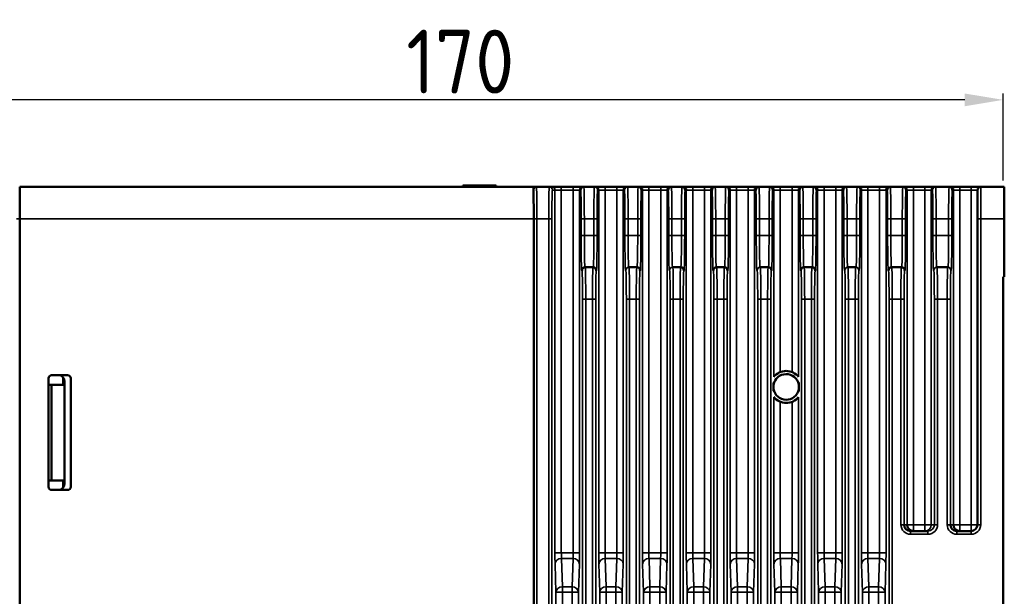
# Model space of a CAD drawing. Header units: millimetres. Extents: x 163 to 2699, y 224 to 730.
# Tile 129 of 168: x 725 to 880, y 501 to 592. Entities that reach past the tile are written whole.
import ezdxf

# ---------------------------------------------------------------- set-up
doc = ezdxf.new("R2010")
doc.units = ezdxf.units.MM
doc.layers.get('Defpoints').update_dxf_attribs({"color": 8})
doc.layers.add('可見 (ISO)', color=7, linetype='Continuous', lineweight=50)
doc.layers.add('窄部可見 (ISO)', color=7, linetype='Continuous', lineweight=35)
doc.styles.add('Dimemsions', font='isocp.shx', dxfattribs={"bigfont": 'chineset.shx'})
doc.dimstyles.new('ISO-25', dxfattribs={"dimtxt": 3, "dimasz": 3, "dimexe": 1, "dimexo": 1, "dimgap": 1, "dimtad": 1, "dimdsep": 46, "dimtxsty": 'Dimemsions', "dimcen": 0, "dimclrd": 2, "dimclre": 2, "dimclrt": 2, "dimazin": 2, "dimtfac": 1, "dimtmove": 0, "dimatfit": 3, "dimfxl": 0, "dimarcsym": 0})

# ---------------------------------------------------------------- blocks, each defined once
blk = doc.blocks.new('*D11')
at = {"color": 2, "lineweight": -2}
for p, q in [((709.43, 561.89), (709.43, 580.16)), ((879.43, 566.52), (879.43, 580.16)), ((873.43, 579.16), (715.43, 579.16))]:
    blk.add_line(p, q, dxfattribs=at)
at = {"color": 2}
for points in [[(715.43, 580.16), (715.43, 578.16), (709.43, 579.16)], [(873.43, 580.16), (873.43, 578.16), (879.43, 579.16)]]:
    blk.add_solid(points, dxfattribs=at)
at = {"layer": 'Defpoints', "color": 0}
for p in [(709.43, 579.16), (879.43, 565.52), (709.43, 560.89)]:
    blk.add_point(p, dxfattribs=at)
at = {"color": 2, "insert": (794.43, 585.16), "char_height": 10, "attachment_point": 5, "style": 'Dimemsions'}
blk.add_mtext('170', dxfattribs=at)

msp = doc.modelspace()

# ---------------------------------------------------------------- linework, layer by layer
at = {"layer": '可見 (ISO)'}
for p, q in [((725.428, 560.522), (725.428, 565.522)), ((805.87, 565.522), (725.428, 565.522)), ((794.828, 565.722), (800.028, 565.722)), ((794.828, 565.722), (794.828, 565.522)), ((800.028, 565.722), (800.028, 565.522)), ((806.057, 565.522), (805.87, 565.522)), ((806.37, 565.522), (806.057, 565.522)), ((806.057, 565.522), (806.057, 565.522)), ((808.357, 565.522), (806.37, 565.522)), ((808.754, 565.522), (808.357, 565.522)), ((810.254, 565.522), (808.754, 565.522)), ((812.102, 565.522), (810.254, 565.522)), ((813.602, 565.522), (812.102, 565.522)), ((813.779, 565.522), (813.602, 565.522)), ((815.434, 565.522), (813.779, 565.522)), ((815.611, 565.522), (815.434, 565.522)), ((817.111, 565.522), (815.611, 565.522)), ((818.96, 565.522), (817.111, 565.522)), ((820.459, 565.522), (818.96, 565.522)), ((820.636, 565.522), (820.459, 565.522)), ((822.291, 565.522), (820.636, 565.522)), ((822.468, 565.522), (822.291, 565.522)), ((823.968, 565.522), (822.468, 565.522)), ((825.817, 565.522), (823.968, 565.522)), ((827.317, 565.522), (825.817, 565.522)), ((827.493, 565.522), (827.317, 565.522)), ((829.149, 565.522), (827.493, 565.522)), ((829.325, 565.522), (829.149, 565.522)), ((830.825, 565.522), (829.325, 565.522)), ((832.674, 565.522), (830.825, 565.522)), ((834.174, 565.522), (832.674, 565.522)), ((834.35, 565.522), (834.174, 565.522)), ((836.006, 565.522), (834.35, 565.522)), ((836.182, 565.522), (836.006, 565.522)), ((837.682, 565.522), (836.182, 565.522)), ((839.531, 565.522), (837.682, 565.522)), ((841.031, 565.522), (839.531, 565.522)), ((841.208, 565.522), (841.031, 565.522)), ((842.863, 565.522), (841.208, 565.522)), ((843.04, 565.522), (842.863, 565.522)), ((844.539, 565.522), (843.04, 565.522)), ((846.388, 565.522), (844.539, 565.522)), ((847.888, 565.522), (846.388, 565.522)), ((848.065, 565.522), (847.888, 565.522)), ((849.72, 565.522), (848.065, 565.522)), ((849.897, 565.522), (849.72, 565.522)), ((851.397, 565.522), (849.897, 565.522)), ((853.245, 565.522), (851.397, 565.522)), ((854.745, 565.522), (853.245, 565.522)), ((854.922, 565.522), (854.745, 565.522)), ((856.577, 565.522), (854.922, 565.522)), ((856.754, 565.522), (856.577, 565.522)), ((858.254, 565.522), (856.754, 565.522)), ((860.102, 565.522), (858.254, 565.522)), ((861.602, 565.522), (860.102, 565.522)), ((861.779, 565.522), (861.602, 565.522)), ((863.734, 565.522), (861.779, 565.522)), ((863.911, 565.522), (863.734, 565.522)), ((865.411, 565.522), (863.911, 565.522)), ((867.195, 565.522), (865.411, 565.522)), ((868.695, 565.522), (867.195, 565.522)), ((868.872, 565.522), (868.695, 565.522)), ((870.984, 565.522), (868.872, 565.522)), ((871.161, 565.522), (870.984, 565.522)), ((872.661, 565.522), (871.161, 565.522)), ((874.428, 565.522), (872.661, 565.522)), ((875.928, 565.522), (874.428, 565.522)), ((875.428, 560.522), (875.428, 565.022)), ((879.628, 565.522), (875.928, 565.522)), ((879.628, 565.522), (879.628, 560.522)), ((725.428, 560.522), (725.428, 410.522)), ((805.928, 410.522), (805.928, 560.522)), ((875.428, 560.522), (875.428, 512.58)), ((879.628, 551.422), (879.628, 560.522)), ((813.999, 552.922), (813.954, 552.922)), ((815.214, 552.922), (813.999, 552.922)), ((815.26, 552.922), (815.214, 552.922)), ((820.856, 552.922), (820.811, 552.922)), ((822.071, 552.922), (820.856, 552.922)), ((822.117, 552.922), (822.071, 552.922)), ((827.713, 552.922), (827.668, 552.922)), ((828.929, 552.922), (827.713, 552.922)), ((828.974, 552.922), (828.929, 552.922)), ((834.57, 552.922), (834.525, 552.922)), ((835.786, 552.922), (834.57, 552.922)), ((835.831, 552.922), (835.786, 552.922)), ((841.427, 552.922), (841.382, 552.922)), ((842.643, 552.922), (841.427, 552.922)), ((842.688, 552.922), (842.643, 552.922)), ((848.285, 552.922), (848.239, 552.922)), ((849.5, 552.922), (848.285, 552.922)), ((849.545, 552.922), (849.5, 552.922)), ((855.142, 552.922), (855.096, 552.922)), ((856.357, 552.922), (855.142, 552.922)), ((856.403, 552.922), (856.357, 552.922)), ((861.999, 552.922), (861.954, 552.922)), ((863.514, 552.922), (861.999, 552.922)), ((863.56, 552.922), (863.514, 552.922)), ((869.092, 552.922), (869.046, 552.922)), ((870.764, 552.922), (869.092, 552.922)), ((870.81, 552.922), (870.764, 552.922)), ((879.428, 551.422), (879.628, 551.422)), ((879.428, 551.422), (879.428, 411.522)), ((729.928, 518.522), (729.928, 535.522)), ((730.428, 536.022), (732.928, 536.022)), ((732.261, 535.619), (732.261, 534.522)), ((733.428, 535.522), (733.428, 518.522)), ((729.928, 534.522), (730.428, 534.522)), ((729.928, 519.522), (729.928, 534.522)), ((732.261, 534.522), (730.428, 534.522)), ((730.428, 534.522), (730.428, 519.522)), ((732.428, 518.977), (732.428, 535.066)), ((730.428, 519.522), (729.928, 519.522)), ((730.428, 519.522), (732.261, 519.522)), ((732.261, 519.522), (732.261, 518.424)), ((732.928, 518.022), (730.428, 518.022)), ((867.67, 511.58), (864.936, 511.58)), ((874.428, 511.58), (872.186, 511.58))]:
    msp.add_line(p, q, dxfattribs=at)
at = {"layer": '可見 (ISO)', "flags": 128}
for points in [[(843.487, 533.582), (843.487, 533.633), (843.487, 533.684), (843.486, 533.734), (843.486, 533.783), (843.486, 533.833), (843.486, 533.882), (843.486, 533.93), (843.486, 533.979), (843.486, 534.027), (843.486, 534.075), (843.486, 534.123), (843.486, 534.172), (843.486, 534.22), (843.486, 534.268), (843.486, 534.316), (843.486, 534.364), (843.486, 534.413), (843.486, 534.462), (843.486, 534.511), (843.486, 534.56), (843.486, 534.61), (843.487, 534.66), (843.487, 534.71), (843.487, 534.761)], [(847.441, 534.789), (847.441, 534.735), (847.441, 534.682), (847.441, 534.63), (847.441, 534.578), (847.441, 534.526), (847.441, 534.475), (847.442, 534.424), (847.442, 534.373), (847.442, 534.323), (847.442, 534.272), (847.442, 534.222), (847.442, 534.172), (847.442, 534.121), (847.442, 534.071), (847.442, 534.021), (847.442, 533.97), (847.442, 533.919), (847.441, 533.868), (847.441, 533.817), (847.441, 533.765), (847.441, 533.713), (847.441, 533.661), (847.441, 533.608), (847.441, 533.554)]]:
    msp.add_lwpolyline(points, dxfattribs=at)
at = {"layer": '可見 (ISO)'}
for centre, radius, start, end in [((806.057, 565.022), 0.5, 90, 111.19793), ((806.057, 565.022), 0.5, 90, 111.18562), ((806.37, 565.022), 0.5, 90, 163.10005), ((813.779, 565.022), 0.5, 90, 180), ((822.291, 565.022), 0.5, 0, 90), ((822.468, 565.022), 0.5, 0, 90), ((827.317, 565.022), 0.5, 90, 180), ((827.493, 565.022), 0.5, 90, 180), ((829.149, 565.022), 0.5, 0, 90), ((829.325, 565.022), 0.5, 0, 90), ((834.174, 565.022), 0.5, 90, 180), ((834.35, 565.022), 0.5, 90, 180), ((836.006, 565.022), 0.5, 0, 90), ((836.182, 565.022), 0.5, 0, 90), ((841.031, 565.022), 0.5, 90, 180), ((841.208, 565.022), 0.5, 90, 180), ((842.863, 565.022), 0.5, 0, 90), ((843.04, 565.022), 0.5, 0, 90), ((847.888, 565.022), 0.5, 90, 180), ((848.065, 565.022), 0.5, 90, 180), ((849.72, 565.022), 0.5, 0, 90), ((849.897, 565.022), 0.5, 0, 90), ((854.745, 565.022), 0.5, 90, 180), ((854.922, 565.022), 0.5, 90, 180), ((856.754, 565.022), 0.5, 0, 90), ((861.602, 565.022), 0.5, 90, 180), ((861.779, 565.022), 0.5, 90, 180), ((863.734, 565.022), 0.5, 0, 90), ((870.984, 565.022), 0.5, 0, 90), ((871.161, 565.022), 0.5, 0, 90), ((875.928, 565.022), 0.5, 90, 180), ((813.954, 552.422), 0.5, 90, 180), ((813.999, 552.422), 0.5, 90, 180), ((815.214, 552.422), 0.5, 0, 90), ((815.26, 552.422), 0.5, 0, 90), ((822.071, 552.422), 0.5, 0, 90), ((822.117, 552.422), 0.5, 0, 90), ((828.929, 552.422), 0.5, 0, 90), ((828.974, 552.422), 0.5, 0, 90), ((834.525, 552.422), 0.5, 90, 180), ((834.57, 552.422), 0.5, 90, 180), ((835.786, 552.422), 0.5, 0, 90), ((835.831, 552.422), 0.5, 0, 90), ((842.643, 552.422), 0.5, 0, 90), ((842.688, 552.422), 0.5, 0, 90), ((848.239, 552.422), 0.5, 90, 180), ((848.285, 552.422), 0.5, 90, 180), ((849.5, 552.422), 0.5, 0, 90), ((849.545, 552.422), 0.5, 0, 90), ((861.954, 552.422), 0.5, 90, 180), ((861.999, 552.422), 0.5, 90, 180), ((863.514, 552.422), 0.5, 0, 90), ((863.56, 552.422), 0.5, 0, 90), ((845.468, 534.172), 2.5, 39.1812, 141.13078), ((730.428, 535.522), 0.5, 90, 180), ((731.428, 535.066), 1, 33.55731, 72.85815), ((731.428, 535.066), 1, 0, 33.55731), ((732.928, 535.522), 0.5, 0, 90), ((845.468, 534.172), 2.009, 10.86296, 170.52125), ((845.468, 534.172), 2.009, 189.47875, 349.13704), ((845.468, 534.172), 2.067, 160.96798, 163.43388), ((845.468, 534.172), 2.067, 196.56612, 199.03202), ((845.468, 534.172), 2.067, 17.38003, 19.74768), ((845.468, 534.172), 2.067, 340.25232, 342.61997), ((845.468, 534.172), 2.5, 218.86922, 320.8188), ((730.428, 518.522), 0.5, 180, 270), ((731.428, 518.977), 1, 287.14185, 326.44269), ((731.428, 518.977), 1, 326.44269, 0), ((732.928, 518.522), 0.5, 270, 0), ((874.428, 512.58), 1, 270, 0)]:
    msp.add_arc(centre, radius, start, end, dxfattribs=at)
for centre, major_axis, ratio, start_param, end_param in [((805.87, 560.522), (0, 5), 0.0117096, 4.712389, 6.2831853), ((864.936, 512.58), (-1, 0), 0.9996954, 0, 1.5707963), ((865.411, 512.58), (0, -1), 0.9998477, 4.712389, 6.2831853), ((872.186, 512.58), (-1, 0), 0.9996954, 0, 1.5707963), ((872.661, 512.58), (0, -1), 0.9998477, 4.712389, 6.2831853)]:
    msp.add_ellipse(centre, major_axis=major_axis, ratio=ratio, start_param=start_param, end_param=end_param, dxfattribs=at)
at = {"layer": '窄部可見 (ISO)'}
for p, q in [((808.857, 565.022), (809.254, 565.022)), ((809.254, 565.022), (810.254, 565.022)), ((809.254, 565.022), (809.254, 508.168)), ((810.254, 565.522), (810.254, 565.022)), ((810.254, 565.022), (812.102, 565.022)), ((810.254, 508.168), (810.254, 565.022)), ((812.102, 565.522), (812.102, 565.022)), ((812.102, 565.022), (813.102, 565.022)), ((812.102, 565.022), (812.102, 508.168)), ((813.102, 565.022), (813.279, 565.022)), ((813.102, 508.168), (813.102, 565.022)), ((815.934, 565.022), (816.111, 565.022)), ((816.111, 565.022), (817.111, 565.022)), ((816.111, 565.022), (816.111, 508.168)), ((817.111, 565.522), (817.111, 565.022)), ((817.111, 565.022), (818.96, 565.022)), ((817.111, 508.168), (817.111, 565.022)), ((818.96, 565.522), (818.96, 565.022)), ((818.96, 565.022), (819.959, 565.022)), ((818.96, 565.022), (818.96, 508.168)), ((819.959, 565.022), (820.136, 565.022)), ((819.959, 508.168), (819.959, 565.022)), ((822.791, 565.022), (822.968, 565.022)), ((822.968, 565.022), (823.968, 565.022)), ((822.968, 565.022), (822.968, 508.168)), ((823.968, 565.022), (823.968, 565.522)), ((823.968, 565.022), (825.817, 565.022)), ((823.968, 508.168), (823.968, 565.022)), ((825.817, 565.022), (825.817, 565.522)), ((825.817, 565.022), (826.817, 565.022)), ((825.817, 565.022), (825.817, 508.168)), ((826.817, 565.022), (826.993, 565.022)), ((826.817, 508.168), (826.817, 565.022)), ((829.648, 565.022), (829.825, 565.022)), ((829.825, 565.022), (830.825, 565.022)), ((829.825, 565.022), (829.825, 508.168)), ((830.825, 565.022), (830.825, 565.522)), ((830.825, 565.022), (832.674, 565.022)), ((830.825, 508.168), (830.825, 565.022)), ((832.674, 565.022), (832.674, 565.522)), ((832.674, 565.022), (833.674, 565.022)), ((832.674, 565.022), (832.674, 508.168)), ((833.674, 565.022), (833.85, 565.022)), ((833.674, 508.168), (833.674, 565.022)), ((836.506, 565.022), (836.682, 565.022)), ((836.682, 565.022), (837.682, 565.022)), ((836.682, 565.022), (836.682, 508.168)), ((837.682, 565.022), (837.682, 565.522)), ((837.682, 565.022), (839.531, 565.022)), ((837.682, 508.168), (837.682, 565.022)), ((839.531, 565.022), (839.531, 565.522)), ((839.531, 565.022), (840.531, 565.022)), ((839.531, 565.022), (839.531, 508.168)), ((840.531, 565.022), (840.708, 565.022)), ((840.531, 508.168), (840.531, 565.022)), ((843.363, 565.022), (843.54, 565.022)), ((843.54, 565.022), (844.539, 565.022)), ((843.54, 565.022), (843.54, 535.762)), ((844.539, 565.022), (844.539, 565.522)), ((844.539, 565.022), (846.388, 565.022)), ((844.539, 536.493), (844.539, 565.022)), ((846.388, 565.022), (846.388, 565.522)), ((846.388, 565.022), (847.388, 565.022)), ((846.388, 565.022), (846.388, 536.496)), ((847.388, 565.022), (847.565, 565.022)), ((847.388, 535.773), (847.388, 565.022)), ((850.22, 565.022), (850.397, 565.022)), ((850.397, 565.022), (851.397, 565.022)), ((850.397, 565.022), (850.397, 508.168)), ((851.397, 565.022), (851.397, 565.522)), ((851.397, 565.022), (853.245, 565.022)), ((851.397, 508.168), (851.397, 565.022)), ((853.245, 565.022), (853.245, 565.522)), ((853.245, 565.022), (854.245, 565.022)), ((853.245, 565.022), (853.245, 508.168)), ((854.245, 565.022), (854.422, 565.022)), ((854.245, 508.168), (854.245, 565.022)), ((857.077, 565.022), (857.254, 565.022)), ((857.254, 565.022), (858.254, 565.022)), ((857.254, 565.022), (857.254, 508.168)), ((858.254, 565.022), (858.254, 565.522)), ((858.254, 565.022), (860.102, 565.022)), ((858.254, 508.168), (858.254, 565.022)), ((860.102, 565.022), (860.102, 565.522)), ((860.102, 565.022), (861.102, 565.022)), ((860.102, 565.022), (860.102, 508.168)), ((861.102, 565.022), (861.279, 565.022)), ((861.102, 508.168), (861.102, 565.022)), ((864.234, 565.022), (864.411, 565.022)), ((864.411, 565.022), (865.411, 565.022)), ((864.411, 565.022), (864.411, 512.58)), ((865.411, 565.522), (865.411, 565.022)), ((865.411, 565.022), (867.195, 565.022)), ((865.411, 512.58), (865.411, 565.022)), ((867.195, 565.522), (867.195, 565.022)), ((867.195, 565.022), (868.195, 565.022)), ((867.195, 565.022), (867.195, 512.58)), ((868.195, 565.022), (868.372, 565.022)), ((868.195, 512.58), (868.195, 565.022)), ((871.484, 565.022), (871.661, 565.022)), ((871.661, 565.022), (872.661, 565.022)), ((871.661, 565.022), (871.661, 512.58)), ((872.661, 565.022), (872.661, 565.522)), ((872.661, 565.022), (874.428, 565.022)), ((872.661, 512.58), (872.661, 565.022)), ((874.428, 565.022), (874.428, 565.522)), ((874.428, 565.022), (875.428, 565.022)), ((874.428, 565.022), (874.428, 512.58)), ((875.928, 565.522), (875.928, 560.522)), ((725.428, 560.528), (724.928, 560.528)), ((725.428, 560.522), (805.928, 560.522)), ((805.928, 560.522), (806.422, 560.522)), ((806.422, 410.522), (806.422, 560.522)), ((806.422, 560.522), (808.279, 560.522)), ((808.279, 560.522), (808.279, 410.522)), ((808.279, 560.522), (808.779, 560.522)), ((808.779, 410.522), (808.779, 560.522)), ((813.358, 560.522), (813.858, 560.522)), ((813.358, 560.522), (813.358, 557.922)), ((813.858, 560.522), (815.356, 560.522)), ((813.858, 557.922), (813.858, 560.522)), ((815.356, 560.522), (815.856, 560.522)), ((815.356, 560.522), (815.356, 557.922)), ((815.856, 557.922), (815.856, 560.522)), ((820.715, 560.522), (820.215, 560.522)), ((820.215, 560.522), (820.215, 557.922)), ((820.715, 560.522), (822.213, 560.522)), ((820.715, 557.922), (820.715, 560.522)), ((822.713, 560.522), (822.213, 560.522)), ((822.213, 560.522), (822.213, 557.922)), ((822.713, 557.922), (822.713, 560.522)), ((827.072, 560.522), (827.572, 560.522)), ((827.072, 560.522), (827.072, 557.922)), ((827.572, 560.522), (829.07, 560.522)), ((827.572, 557.922), (827.572, 560.522)), ((829.07, 560.522), (829.07, 557.922)), ((829.57, 560.522), (829.07, 560.522)), ((829.57, 557.922), (829.57, 560.522)), ((833.929, 560.522), (834.429, 560.522)), ((833.929, 560.522), (833.929, 557.922)), ((834.429, 560.522), (835.927, 560.522)), ((834.429, 557.922), (834.429, 560.522)), ((835.927, 560.522), (835.927, 557.922)), ((836.427, 560.522), (835.927, 560.522)), ((836.427, 557.922), (836.427, 560.522)), ((840.786, 560.522), (841.286, 560.522)), ((840.786, 560.522), (840.786, 557.922)), ((841.286, 560.522), (842.784, 560.522)), ((841.286, 557.922), (841.286, 560.522)), ((842.784, 560.522), (842.784, 557.922)), ((843.284, 560.522), (842.784, 560.522)), ((843.284, 557.922), (843.284, 560.522)), ((847.643, 560.522), (847.643, 557.922)), ((847.643, 560.522), (848.143, 560.522)), ((848.143, 560.522), (849.641, 560.522)), ((848.143, 557.922), (848.143, 560.522)), ((849.641, 560.522), (849.641, 557.922)), ((850.141, 560.522), (849.641, 560.522)), ((850.141, 557.922), (850.141, 560.522)), ((854.5, 560.522), (855, 560.522)), ((854.5, 560.522), (854.5, 557.922)), ((855, 560.522), (856.499, 560.522)), ((855, 557.922), (855, 560.522)), ((856.499, 560.522), (856.499, 557.922)), ((856.499, 560.522), (856.999, 560.522)), ((856.999, 557.922), (856.999, 560.522)), ((861.358, 560.522), (861.858, 560.522)), ((861.358, 560.522), (861.358, 557.922)), ((861.858, 560.522), (863.656, 560.522)), ((861.858, 557.922), (861.858, 560.522)), ((864.156, 560.522), (863.656, 560.522)), ((863.656, 560.522), (863.656, 557.922)), ((864.156, 557.922), (864.156, 560.522)), ((868.95, 560.522), (868.451, 560.522)), ((868.451, 560.522), (868.451, 557.922)), ((868.95, 560.522), (870.906, 560.522)), ((868.95, 557.922), (868.95, 560.522)), ((871.406, 560.522), (870.906, 560.522)), ((870.906, 560.522), (870.906, 557.922)), ((871.406, 557.922), (871.406, 560.522)), ((875.428, 560.522), (875.928, 560.522)), ((875.928, 560.522), (879.628, 560.522)), ((875.928, 512.58), (875.928, 560.522)), ((813.358, 557.922), (813.858, 557.922)), ((815.356, 557.922), (813.858, 557.922)), ((815.356, 557.922), (815.856, 557.922)), ((820.715, 557.922), (820.215, 557.922)), ((822.213, 557.922), (820.715, 557.922)), ((822.713, 557.922), (822.213, 557.922)), ((827.072, 557.922), (827.572, 557.922)), ((829.07, 557.922), (827.572, 557.922)), ((829.57, 557.922), (829.07, 557.922)), ((833.929, 557.922), (834.429, 557.922)), ((835.927, 557.922), (834.429, 557.922)), ((836.427, 557.922), (835.927, 557.922)), ((840.786, 557.922), (841.286, 557.922)), ((842.784, 557.922), (841.286, 557.922)), ((843.284, 557.922), (842.784, 557.922)), ((847.643, 557.922), (848.143, 557.922)), ((849.641, 557.922), (848.143, 557.922)), ((850.141, 557.922), (849.641, 557.922)), ((854.5, 557.922), (855, 557.922)), ((856.499, 557.922), (855, 557.922)), ((856.499, 557.922), (856.999, 557.922)), ((861.358, 557.922), (861.858, 557.922)), ((863.656, 557.922), (861.858, 557.922)), ((864.156, 557.922), (863.656, 557.922)), ((868.95, 557.922), (868.451, 557.922)), ((870.906, 557.922), (868.95, 557.922)), ((870.906, 557.922), (871.406, 557.922)), ((813.454, 552.422), (813.499, 552.422)), ((815.714, 552.422), (815.76, 552.422)), ((820.311, 552.422), (820.356, 552.422)), ((822.571, 552.422), (822.617, 552.422)), ((827.168, 552.422), (827.213, 552.422)), ((829.429, 552.422), (829.474, 552.422)), ((834.025, 552.422), (834.07, 552.422)), ((836.286, 552.422), (836.331, 552.422)), ((840.882, 552.422), (840.928, 552.422)), ((843.143, 552.422), (843.188, 552.422)), ((847.739, 552.422), (847.785, 552.422)), ((850, 552.422), (850.045, 552.422)), ((854.596, 552.422), (854.642, 552.422)), ((856.857, 552.422), (856.903, 552.422)), ((861.454, 552.422), (861.499, 552.422)), ((864.014, 552.422), (864.06, 552.422)), ((868.547, 552.422), (868.592, 552.422)), ((871.264, 552.422), (871.31, 552.422)), ((813.578, 547.922), (814.077, 547.922)), ((813.578, 547.922), (813.578, 415.122)), ((814.077, 547.922), (815.136, 547.922)), ((814.077, 415.122), (814.077, 547.922)), ((815.636, 547.922), (815.136, 547.922)), ((815.136, 547.922), (815.136, 415.122)), ((815.636, 415.122), (815.636, 547.922)), ((820.935, 547.922), (820.435, 547.922)), ((820.435, 547.922), (820.435, 415.122)), ((820.935, 547.922), (821.993, 547.922)), ((820.935, 415.122), (820.935, 547.922)), ((822.493, 547.922), (821.993, 547.922)), ((821.993, 547.922), (821.993, 415.122)), ((822.493, 415.122), (822.493, 547.922)), ((827.792, 547.922), (827.292, 547.922)), ((827.292, 547.922), (827.292, 415.122)), ((827.792, 547.922), (828.85, 547.922)), ((827.792, 415.122), (827.792, 547.922)), ((829.35, 547.922), (828.85, 547.922)), ((828.85, 547.922), (828.85, 415.122)), ((829.35, 415.122), (829.35, 547.922)), ((834.149, 547.922), (834.649, 547.922)), ((834.149, 547.922), (834.149, 415.122)), ((834.649, 547.922), (835.707, 547.922)), ((834.649, 415.122), (834.649, 547.922)), ((835.707, 547.922), (835.707, 415.122)), ((836.207, 547.922), (835.707, 547.922)), ((836.207, 415.122), (836.207, 547.922)), ((841.506, 547.922), (841.006, 547.922)), ((841.006, 547.922), (841.006, 415.122)), ((841.506, 547.922), (842.564, 547.922)), ((841.506, 415.122), (841.506, 547.922)), ((843.064, 547.922), (842.564, 547.922)), ((842.564, 547.922), (842.564, 415.122)), ((843.064, 415.122), (843.064, 547.922)), ((847.863, 547.922), (847.863, 415.122)), ((847.863, 547.922), (848.363, 547.922)), ((848.363, 547.922), (849.422, 547.922)), ((848.363, 415.122), (848.363, 547.922)), ((849.422, 547.922), (849.422, 415.122)), ((849.921, 547.922), (849.422, 547.922)), ((849.921, 415.122), (849.921, 547.922)), ((855.22, 547.922), (854.72, 547.922)), ((854.72, 547.922), (854.72, 415.122)), ((855.22, 547.922), (856.279, 547.922)), ((855.22, 415.122), (855.22, 547.922)), ((856.279, 547.922), (856.779, 547.922)), ((856.279, 547.922), (856.279, 415.122)), ((856.779, 415.122), (856.779, 547.922)), ((861.578, 547.922), (862.077, 547.922)), ((861.578, 547.922), (861.578, 410.622)), ((862.077, 547.922), (863.436, 547.922)), ((862.077, 410.622), (862.077, 547.922)), ((863.936, 547.922), (863.436, 547.922)), ((863.436, 547.922), (863.436, 512.58)), ((863.936, 512.58), (863.936, 547.922)), ((869.17, 547.922), (868.67, 547.922)), ((868.67, 547.922), (868.67, 512.58)), ((869.17, 547.922), (870.686, 547.922)), ((869.17, 512.58), (869.17, 547.922)), ((870.686, 547.922), (871.186, 547.922)), ((870.686, 547.922), (870.686, 512.58)), ((871.186, 512.58), (871.186, 547.922)), ((843.54, 532.581), (843.54, 508.168)), ((847.388, 508.168), (847.388, 532.57)), ((844.539, 508.168), (844.539, 531.85)), ((846.388, 531.847), (846.388, 508.168)), ((863.936, 512.58), (863.436, 512.58)), ((864.411, 512.58), (863.936, 512.58)), ((864.411, 512.58), (865.411, 512.58)), ((867.195, 512.58), (865.411, 512.58)), ((865.411, 511.58), (865.411, 512.58)), ((867.195, 512.58), (868.195, 512.58)), ((867.195, 512.58), (867.195, 511.58)), ((868.67, 512.58), (868.195, 512.58)), ((868.67, 512.58), (869.17, 512.58)), ((870.686, 512.58), (871.186, 512.58)), ((871.661, 512.58), (871.186, 512.58)), ((871.661, 512.58), (872.661, 512.58)), ((874.428, 512.58), (872.661, 512.58)), ((872.661, 511.58), (872.661, 512.58)), ((874.428, 512.58), (875.428, 512.58)), ((874.428, 512.58), (874.428, 511.58)), ((875.928, 512.58), (875.428, 512.58)), ((864.936, 511.58), (864.936, 511.08)), ((864.936, 511.08), (867.67, 511.08)), ((867.67, 511.58), (867.67, 511.08)), ((872.186, 511.08), (872.186, 511.58)), ((872.186, 511.08), (874.428, 511.08)), ((874.428, 511.08), (874.428, 511.58)), ((810.254, 508.168), (809.254, 508.168)), ((812.102, 508.168), (810.254, 508.168)), ((813.102, 508.168), (812.102, 508.168)), ((817.111, 508.168), (816.111, 508.168)), ((818.96, 508.168), (817.111, 508.168)), ((819.959, 508.168), (818.96, 508.168)), ((823.968, 508.168), (822.968, 508.168)), ((825.817, 508.168), (823.968, 508.168)), ((826.817, 508.168), (825.817, 508.168)), ((830.825, 508.168), (829.825, 508.168)), ((832.674, 508.168), (830.825, 508.168)), ((833.674, 508.168), (832.674, 508.168)), ((837.682, 508.168), (836.682, 508.168)), ((839.531, 508.168), (837.682, 508.168)), ((840.531, 508.168), (839.531, 508.168)), ((844.539, 508.168), (843.54, 508.168)), ((846.388, 508.168), (844.539, 508.168)), ((847.388, 508.168), (846.388, 508.168)), ((851.397, 508.168), (850.397, 508.168)), ((853.245, 508.168), (851.397, 508.168)), ((854.245, 508.168), (853.245, 508.168)), ((858.254, 508.168), (857.254, 508.168)), ((860.102, 508.168), (858.254, 508.168)), ((861.102, 508.168), (860.102, 508.168)), ((809.272, 506.42), (809.411, 501.991)), ((810.272, 507.294), (812.084, 507.294)), ((810.411, 502.865), (810.272, 507.294)), ((812.084, 507.294), (811.945, 502.865)), ((812.945, 501.991), (813.084, 506.42)), ((816.129, 506.42), (816.268, 501.991)), ((817.129, 507.294), (818.942, 507.294)), ((817.268, 502.865), (817.129, 507.294)), ((818.942, 507.294), (818.803, 502.865)), ((819.802, 501.991), (819.941, 506.42)), ((822.986, 506.42), (823.125, 501.991)), ((823.986, 507.294), (825.799, 507.294)), ((824.125, 502.865), (823.986, 507.294)), ((825.799, 507.294), (825.66, 502.865)), ((826.659, 501.991), (826.799, 506.42)), ((829.843, 506.42), (829.982, 501.991)), ((830.843, 507.294), (832.656, 507.294)), ((830.982, 502.865), (830.843, 507.294)), ((832.656, 507.294), (832.517, 502.865)), ((833.517, 501.991), (833.656, 506.42)), ((836.7, 506.42), (836.839, 501.991)), ((837.7, 507.294), (839.513, 507.294)), ((837.839, 502.865), (837.7, 507.294)), ((839.513, 507.294), (839.374, 502.865)), ((840.374, 501.991), (840.513, 506.42)), ((843.557, 506.42), (843.697, 501.991)), ((844.557, 507.294), (846.37, 507.294)), ((844.696, 502.865), (844.557, 507.294)), ((846.37, 507.294), (846.231, 502.865)), ((847.231, 501.991), (847.37, 506.42)), ((850.415, 506.42), (850.554, 501.991)), ((851.414, 507.294), (853.227, 507.294)), ((851.554, 502.865), (851.414, 507.294)), ((853.227, 507.294), (853.088, 502.865)), ((854.088, 501.991), (854.227, 506.42)), ((857.272, 506.42), (857.411, 501.991)), ((858.272, 507.294), (860.084, 507.294)), ((858.411, 502.865), (858.272, 507.294)), ((860.084, 507.294), (859.945, 502.865)), ((860.945, 501.991), (861.084, 506.42)), ((811.945, 502.865), (810.411, 502.865)), ((810.411, 501.991), (810.411, 502.865)), ((811.945, 502.865), (811.945, 501.991)), ((818.803, 502.865), (817.268, 502.865)), ((817.268, 501.991), (817.268, 502.865)), ((818.803, 502.865), (818.803, 501.991)), ((825.66, 502.865), (824.125, 502.865)), ((824.125, 501.991), (824.125, 502.865)), ((825.66, 502.865), (825.66, 501.991)), ((832.517, 502.865), (830.982, 502.865)), ((830.982, 501.991), (830.982, 502.865)), ((832.517, 502.865), (832.517, 501.991)), ((839.374, 502.865), (837.839, 502.865)), ((837.839, 501.991), (837.839, 502.865)), ((839.374, 502.865), (839.374, 501.991)), ((846.231, 502.865), (844.696, 502.865)), ((844.696, 501.991), (844.696, 502.865)), ((846.231, 502.865), (846.231, 501.991)), ((853.088, 502.865), (851.554, 502.865)), ((851.554, 501.991), (851.554, 502.865)), ((853.088, 502.865), (853.088, 501.991)), ((859.945, 502.865), (858.411, 502.865)), ((858.411, 501.991), (858.411, 502.865)), ((859.945, 502.865), (859.945, 501.991)), ((809.411, 501.991), (809.411, 403.322)), ((810.411, 501.991), (809.411, 501.991)), ((810.411, 501.991), (811.945, 501.991)), ((810.411, 403.322), (810.411, 501.991)), ((811.945, 501.991), (811.945, 403.322)), ((812.945, 501.991), (811.945, 501.991)), ((812.945, 403.322), (812.945, 501.991)), ((817.268, 501.991), (816.268, 501.991)), ((816.268, 501.991), (816.268, 398.022)), ((817.268, 501.991), (818.803, 501.991)), ((817.268, 398.022), (817.268, 501.991)), ((819.802, 501.991), (818.803, 501.991)), ((818.803, 501.991), (818.803, 398.022)), ((819.802, 398.022), (819.802, 501.991)), ((824.125, 501.991), (823.125, 501.991)), ((823.125, 501.991), (823.125, 398.022)), ((824.125, 501.991), (825.66, 501.991)), ((824.125, 398.022), (824.125, 501.991)), ((825.66, 501.991), (825.66, 398.022)), ((826.659, 501.991), (825.66, 501.991)), ((826.659, 398.022), (826.659, 501.991)), ((830.982, 501.991), (829.982, 501.991)), ((829.982, 501.991), (829.982, 398.022)), ((830.982, 501.991), (832.517, 501.991)), ((830.982, 398.022), (830.982, 501.991)), ((832.517, 501.991), (832.517, 398.022)), ((833.517, 501.991), (832.517, 501.991)), ((833.517, 398.022), (833.517, 501.991)), ((837.839, 501.991), (836.839, 501.991)), ((836.839, 501.991), (836.839, 398.022)), ((837.839, 501.991), (839.374, 501.991)), ((837.839, 489.81), (837.839, 501.991)), ((840.374, 501.991), (839.374, 501.991)), ((839.374, 501.991), (839.374, 489.811)), ((840.374, 398.022), (840.374, 501.991)), ((844.696, 501.991), (843.697, 501.991)), ((843.697, 501.991), (843.697, 398.022)), ((844.696, 501.991), (846.231, 501.991)), ((844.696, 398.022), (844.696, 501.991)), ((846.231, 501.991), (846.231, 398.022)), ((847.231, 501.991), (846.231, 501.991)), ((847.231, 398.022), (847.231, 501.991)), ((851.554, 501.991), (850.554, 501.991)), ((850.554, 501.991), (850.554, 398.022)), ((851.554, 501.991), (853.088, 501.991)), ((851.554, 398.022), (851.554, 501.991)), ((853.088, 501.991), (853.088, 398.022)), ((854.088, 501.991), (853.088, 501.991)), ((854.088, 398.022), (854.088, 501.991)), ((857.411, 501.991), (857.411, 398.022)), ((858.411, 501.991), (857.411, 501.991)), ((858.411, 501.991), (859.945, 501.991)), ((858.411, 398.022), (858.411, 501.991)), ((859.945, 501.991), (859.945, 498.122)), ((860.945, 501.991), (859.945, 501.991)), ((860.945, 498.122), (860.945, 501.991))]:
    msp.add_line(p, q, dxfattribs=at)
for centre, radius, start, end in [((808.357, 565.022), 0.5, 0, 90), ((808.754, 565.022), 0.5, 0, 90), ((813.602, 565.022), 0.5, 90, 180), ((815.434, 565.022), 0.5, 0, 90), ((815.611, 565.022), 0.5, 0, 90), ((820.459, 565.022), 0.5, 90, 180), ((820.636, 565.022), 0.5, 90, 180), ((856.577, 565.022), 0.5, 0, 90), ((863.911, 565.022), 0.5, 0, 90), ((868.695, 565.022), 0.5, 90, 180), ((868.872, 565.022), 0.5, 90, 180), ((820.811, 552.422), 0.5, 90, 180), ((820.856, 552.422), 0.5, 90, 180), ((827.668, 552.422), 0.5, 90, 180), ((827.713, 552.422), 0.5, 90, 180), ((841.382, 552.422), 0.5, 90, 180), ((841.427, 552.422), 0.5, 90, 180), ((855.096, 552.422), 0.5, 90, 180), ((855.142, 552.422), 0.5, 90, 180), ((856.357, 552.422), 0.5, 0, 90), ((856.403, 552.422), 0.5, 0, 90), ((869.046, 552.422), 0.5, 90, 180), ((869.092, 552.422), 0.5, 90, 180), ((870.764, 552.422), 0.5, 0, 90), ((870.81, 552.422), 0.5, 0, 90), ((874.428, 512.58), 1.5, 270, 0)]:
    msp.add_arc(centre, radius, start, end, dxfattribs=at)
for centre, major_axis, ratio, start_param, end_param in [((806.37, 560.522), (0, 5), 0.0105386, 4.712389, 6.2831853), ((808.357, 560.522), (0, -5), 0.0157096, 3.1415927, 4.712389), ((808.857, 560.522), (0, 4.5), 0.0174551, 0, 1.5707963), ((813.279, 560.522), (0, -4.5), 0.0174551, 1.5707963, 3.1415927), ((813.779, 560.522), (0, 5), 0.0157096, 4.712389, 6.2831853), ((815.434, 560.522), (0, -5), 0.0157096, 3.1415927, 4.712389), ((815.934, 560.522), (0, 4.5), 0.0174551, 0, 1.5707963), ((820.136, 560.522), (0, -4.5), 0.0174551, 1.5707963, 3.1415927), ((820.636, 560.522), (0, 5), 0.0157096, 4.712389, 6.2831853), ((822.291, 560.522), (0, -5), 0.0157096, 3.1415927, 4.712389), ((822.791, 560.522), (0, 4.5), 0.0174551, 0, 1.5707963), ((826.993, 560.522), (0, -4.5), 0.0174551, 1.5707963, 3.1415927), ((827.493, 560.522), (0, 5), 0.0157096, 4.712389, 6.2831853), ((829.149, 560.522), (0, -5), 0.0157096, 3.1415927, 4.712389), ((829.648, 560.522), (0, 4.5), 0.0174551, 0, 1.5707963), ((833.85, 560.522), (0, -4.5), 0.0174551, 1.5707963, 3.1415927), ((834.35, 560.522), (0, 5), 0.0157096, 4.712389, 6.2831853), ((836.006, 560.522), (0, -5), 0.0157096, 3.1415927, 4.712389), ((836.506, 560.522), (0, 4.5), 0.0174551, 0, 1.5707963), ((840.708, 560.522), (0, -4.5), 0.0174551, 1.5707963, 3.1415927), ((841.208, 560.522), (0, 5), 0.0157096, 4.712389, 6.2831853), ((842.863, 560.522), (0, -5), 0.0157096, 3.1415927, 4.712389), ((843.363, 560.522), (0, 4.5), 0.0174551, 0, 1.5707963), ((847.565, 560.522), (0, -4.5), 0.0174551, 1.5707963, 3.1415927), ((848.065, 560.522), (0, 5), 0.0157096, 4.712389, 6.2831853), ((849.72, 560.522), (0, -5), 0.0157096, 3.1415927, 4.712389), ((850.22, 560.522), (0, 4.5), 0.0174551, 0, 1.5707963), ((854.422, 560.522), (0, -4.5), 0.0174551, 1.5707963, 3.1415927), ((854.922, 560.522), (0, 5), 0.0157096, 4.712389, 6.2831853), ((856.577, 560.522), (0, -5), 0.0157096, 3.1415927, 4.712389), ((857.077, 560.522), (0, 4.5), 0.0174551, 0, 1.5707963), ((861.279, 560.522), (0, -4.5), 0.0174551, 1.5707963, 3.1415927), ((861.779, 560.522), (0, 5), 0.0157096, 4.712389, 6.2831853), ((863.734, 560.522), (0, -5), 0.0157096, 3.1415927, 4.712389), ((864.234, 560.522), (0, 4.5), 0.0174551, 0, 1.5707963), ((868.372, 560.522), (0, -4.5), 0.0174551, 1.5707963, 3.1415927), ((868.872, 560.522), (0, 5), 0.0157096, 4.712389, 6.2831853), ((870.984, 560.522), (0, -5), 0.0157096, 3.1415927, 4.712389), ((871.484, 560.522), (0, 4.5), 0.0174551, 0, 1.5707963), ((813.454, 557.922), (0, -5.5), 0.0174551, 4.712389, 6.2831853), ((813.954, 557.922), (0, 5), 0.0192006, 1.5707963, 3.1415927), ((815.26, 557.922), (0, -5), 0.0192006, 0, 1.5707963), ((815.76, 557.922), (0, 5.5), 0.0174551, 3.1415927, 4.712389), ((820.311, 557.922), (0, -5.5), 0.0174551, 4.712389, 6.2831853), ((820.811, 557.922), (0, 5), 0.0192006, 1.5707963, 3.1415927), ((822.117, 557.922), (0, -5), 0.0192006, 0, 1.5707963), ((822.617, 557.922), (0, 5.5), 0.0174551, 3.1415927, 4.712389), ((827.168, 557.922), (0, -5.5), 0.0174551, 4.712389, 6.2831853), ((827.668, 557.922), (0, 5), 0.0192006, 1.5707963, 3.1415927), ((828.974, 557.922), (0, -5), 0.0192006, 0, 1.5707963), ((829.474, 557.922), (0, 5.5), 0.0174551, 3.1415927, 4.712389), ((834.025, 557.922), (0, -5.5), 0.0174551, 4.712389, 6.2831853), ((834.525, 557.922), (0, 5), 0.0192006, 1.5707963, 3.1415927), ((835.831, 557.922), (0, -5), 0.0192006, 0, 1.5707963), ((836.331, 557.922), (0, 5.5), 0.0174551, 3.1415927, 4.712389), ((840.882, 557.922), (0, -5.5), 0.0174551, 4.712389, 6.2831853), ((841.382, 557.922), (0, 5), 0.0192006, 1.5707963, 3.1415927), ((842.688, 557.922), (0, -5), 0.0192006, 0, 1.5707963), ((843.188, 557.922), (0, 5.5), 0.0174551, 3.1415927, 4.712389), ((847.739, 557.922), (0, -5.5), 0.0174551, 4.712389, 6.2831853), ((848.239, 557.922), (0, 5), 0.0192006, 1.5707963, 3.1415927), ((849.545, 557.922), (0, -5), 0.0192006, 0, 1.5707963), ((850.045, 557.922), (0, 5.5), 0.0174551, 3.1415927, 4.712389), ((854.596, 557.922), (0, -5.5), 0.0174551, 4.712389, 6.2831853), ((855.096, 557.922), (0, 5), 0.0192006, 1.5707963, 3.1415927), ((856.403, 557.922), (0, -5), 0.0192006, 0, 1.5707963), ((856.903, 557.922), (0, 5.5), 0.0174551, 3.1415927, 4.712389), ((861.454, 557.922), (0, -5.5), 0.0174551, 4.712389, 6.2831853), ((861.954, 557.922), (0, 5), 0.0192006, 1.5707963, 3.1415927), ((863.56, 557.922), (0, -5), 0.0192006, 0, 1.5707963), ((864.06, 557.922), (0, 5.5), 0.0174551, 3.1415927, 4.712389), ((868.547, 557.922), (0, -5.5), 0.0174551, 4.712389, 6.2831853), ((869.046, 557.922), (0, 5), 0.0192006, 1.5707963, 3.1415927), ((870.81, 557.922), (0, -5), 0.0192006, 0, 1.5707963), ((871.31, 557.922), (0, 5.5), 0.0174551, 3.1415927, 4.712389), ((813.499, 547.922), (0, -4.5), 0.0174551, 1.5707963, 3.1415927), ((813.999, 547.922), (0, 5), 0.0157096, 4.712389, 6.2831853), ((815.214, 547.922), (0, -5), 0.0157096, 3.1415927, 4.712389), ((815.714, 547.922), (0, 4.5), 0.0174551, 0, 1.5707963), ((820.356, 547.922), (0, -4.5), 0.0174551, 1.5707963, 3.1415927), ((820.856, 547.922), (0, 5), 0.0157096, 4.712389, 6.2831853), ((822.071, 547.922), (0, -5), 0.0157096, 3.1415927, 4.712389), ((822.571, 547.922), (0, 4.5), 0.0174551, 0, 1.5707963), ((827.213, 547.922), (0, -4.5), 0.0174551, 1.5707963, 3.1415927), ((827.713, 547.922), (0, 5), 0.0157096, 4.712389, 6.2831853), ((828.929, 547.922), (0, -5), 0.0157096, 3.1415927, 4.712389), ((829.429, 547.922), (0, 4.5), 0.0174551, 0, 1.5707963), ((834.07, 547.922), (0, -4.5), 0.0174551, 1.5707963, 3.1415927), ((834.57, 547.922), (0, 5), 0.0157096, 4.712389, 6.2831853), ((835.786, 547.922), (0, -5), 0.0157096, 3.1415927, 4.712389), ((836.286, 547.922), (0, 4.5), 0.0174551, 0, 1.5707963), ((840.928, 547.922), (0, -4.5), 0.0174551, 1.5707963, 3.1415927), ((841.427, 547.922), (0, 5), 0.0157096, 4.712389, 6.2831853), ((842.643, 547.922), (0, -5), 0.0157096, 3.1415927, 4.712389), ((843.143, 547.922), (0, 4.5), 0.0174551, 0, 1.5707963), ((847.785, 547.922), (0, -4.5), 0.0174551, 1.5707963, 3.1415927), ((848.285, 547.922), (0, 5), 0.0157096, 4.712389, 6.2831853), ((849.5, 547.922), (0, -5), 0.0157096, 3.1415927, 4.712389), ((850, 547.922), (0, 4.5), 0.0174551, 0, 1.5707963), ((854.642, 547.922), (0, -4.5), 0.0174551, 1.5707963, 3.1415927), ((855.142, 547.922), (0, 5), 0.0157096, 4.712389, 6.2831853), ((856.357, 547.922), (0, -5), 0.0157096, 3.1415927, 4.712389), ((856.857, 547.922), (0, 4.5), 0.0174551, 0, 1.5707963), ((861.499, 547.922), (0, -4.5), 0.0174551, 1.5707963, 3.1415927), ((861.999, 547.922), (0, 5), 0.0157096, 4.712389, 6.2831853), ((863.514, 547.922), (0, -5), 0.0157096, 3.1415927, 4.712389), ((864.014, 547.922), (0, 4.5), 0.0174551, 0, 1.5707963), ((868.592, 547.922), (0, -4.5), 0.0174551, 1.5707963, 3.1415927), ((869.092, 547.922), (0, 5), 0.0157096, 4.712389, 6.2831853), ((870.764, 547.922), (0, -5), 0.0157096, 3.1415927, 4.712389), ((871.264, 547.922), (0, 4.5), 0.0174551, 0, 1.5707963), ((864.936, 512.58), (-1.5, 0), 0.9998477, 0, 1.5707963), ((867.195, 512.58), (0, -1), 0.9998477, 0, 1.5707963), ((867.67, 512.58), (1, 0), 0.9996954, 4.712389, 6.2831853), ((867.67, 512.58), (1.5, 0), 0.9998477, 4.712389, 6.2831853), ((872.186, 512.58), (-1.5, 0), 0.9998477, 0, 1.5707963), ((809.289, 508.168), (0, -2), 0.0174551, 4.712389, 5.7760868), ((810.289, 508.168), (0, 1), 0.0349101, 1.5707963, 2.6344941), ((812.068, 508.168), (0, -1), 0.0349101, 0.5070985, 1.5707963), ((813.067, 508.168), (0, 2), 0.0174551, 3.6486912, 4.712389), ((816.146, 508.168), (0, -2), 0.0174551, 4.712389, 5.7760868), ((817.146, 508.168), (0, 1), 0.0349101, 1.5707963, 2.6344941), ((818.925, 508.168), (0, -1), 0.0349101, 0.5070985, 1.5707963), ((819.925, 508.168), (0, 2), 0.0174551, 3.6486912, 4.712389), ((823.003, 508.168), (0, -2), 0.0174551, 4.712389, 5.7760868), ((824.003, 508.168), (0, 1), 0.0349101, 1.5707963, 2.6344941), ((825.782, 508.168), (0, -1), 0.0349101, 0.5070985, 1.5707963), ((826.782, 508.168), (0, 2), 0.0174551, 3.6486912, 4.712389), ((829.86, 508.168), (0, -2), 0.0174551, 4.712389, 5.7760868), ((830.86, 508.168), (0, 1), 0.0349101, 1.5707963, 2.6344941), ((832.639, 508.168), (0, -1), 0.0349101, 0.5070985, 1.5707963), ((833.639, 508.168), (0, 2), 0.0174551, 3.6486912, 4.712389), ((836.717, 508.168), (0, -2), 0.0174551, 4.712389, 5.7760868), ((837.717, 508.168), (0, 1), 0.0349101, 1.5707963, 2.6344941), ((839.496, 508.168), (0, -1), 0.0349101, 0.5070985, 1.5707963), ((840.496, 508.168), (0, 2), 0.0174551, 3.6486912, 4.712389), ((843.574, 508.168), (0, -2), 0.0174551, 4.712389, 5.7760868), ((844.574, 508.168), (0, 1), 0.0349101, 1.5707963, 2.6344941), ((846.353, 508.168), (0, -1), 0.0349101, 0.5070985, 1.5707963), ((847.353, 508.168), (0, 2), 0.0174551, 3.6486912, 4.712389), ((850.432, 508.168), (0, -2), 0.0174551, 4.712389, 5.7760868), ((851.431, 508.168), (0, 1), 0.0349101, 1.5707963, 2.6344941), ((853.21, 508.168), (0, -1), 0.0349101, 0.5070985, 1.5707963), ((854.21, 508.168), (0, 2), 0.0174551, 3.6486912, 4.712389), ((857.289, 508.168), (0, -2), 0.0174551, 4.712389, 5.7760868), ((858.289, 508.168), (0, 1), 0.0349101, 1.5707963, 2.6344941), ((860.068, 508.168), (0, -1), 0.0349101, 0.5070985, 1.5707963), ((861.067, 508.168), (0, 2), 0.0174551, 3.6486912, 4.712389), ((810.272, 506.42), (-1, -0.031), 0.8740555, 4.6849338, 6.2472544), ((812.084, 506.42), (1, -0.031), 0.8740555, 0.0359309, 1.5982515), ((817.129, 506.42), (-1, -0.031), 0.8740555, 4.6849338, 6.2472544), ((818.942, 506.42), (1, -0.031), 0.8740555, 0.0359309, 1.5982515), ((823.986, 506.42), (-1, -0.031), 0.8740555, 4.6849338, 6.2472544), ((825.799, 506.42), (1, -0.031), 0.8740555, 0.0359309, 1.5982515), ((830.843, 506.42), (-1, -0.031), 0.8740555, 4.6849338, 6.2472544), ((832.656, 506.42), (1, -0.031), 0.8740555, 0.0359309, 1.5982515), ((837.7, 506.42), (-1, -0.031), 0.8740555, 4.6849338, 6.2472544), ((839.513, 506.42), (1, -0.031), 0.8740555, 0.0359309, 1.5982515), ((844.557, 506.42), (-1, -0.031), 0.8740555, 4.6849338, 6.2472544), ((846.37, 506.42), (1, -0.031), 0.8740555, 0.0359309, 1.5982515), ((851.414, 506.42), (-1, -0.031), 0.8740555, 4.6849338, 6.2472544), ((853.227, 506.42), (1, -0.031), 0.8740555, 0.0359309, 1.5982515), ((858.272, 506.42), (-1, -0.031), 0.8740555, 4.6849338, 6.2472544), ((860.084, 506.42), (1, -0.031), 0.8740555, 0.0359309, 1.5982515), ((810.411, 501.991), (-1, -0.031), 0.8740555, 4.6849338, 6.2472544), ((811.945, 501.991), (1, -0.031), 0.8740555, 0.0359309, 1.5982515), ((817.268, 501.991), (-1, -0.031), 0.8740555, 4.6849338, 6.2472544), ((818.803, 501.991), (1, -0.031), 0.8740555, 0.0359309, 1.5982515), ((824.125, 501.991), (-1, -0.031), 0.8740555, 4.6849338, 6.2472544), ((825.66, 501.991), (1, -0.031), 0.8740555, 0.0359309, 1.5982515), ((830.982, 501.991), (-1, -0.031), 0.8740555, 4.6849338, 6.2472544), ((832.517, 501.991), (1, -0.031), 0.8740555, 0.0359309, 1.5982515), ((837.839, 501.991), (-1, -0.031), 0.8740555, 4.6849338, 6.2472544), ((839.374, 501.991), (1, -0.031), 0.8740555, 0.0359309, 1.5982515), ((844.696, 501.991), (-1, -0.031), 0.8740555, 4.6849338, 6.2472544), ((846.231, 501.991), (1, -0.031), 0.8740555, 0.0359309, 1.5982515), ((851.554, 501.991), (-1, -0.031), 0.8740555, 4.6849338, 6.2472544), ((853.088, 501.991), (1, -0.031), 0.8740555, 0.0359309, 1.5982515), ((858.411, 501.991), (-1, -0.031), 0.8740555, 4.6849338, 6.2472544), ((859.945, 501.991), (1, -0.031), 0.8740555, 0.0359309, 1.5982515)]:
    msp.add_ellipse(centre, major_axis=major_axis, ratio=ratio, start_param=start_param, end_param=end_param, dxfattribs=at)

# ---------------------------------------------------------------- dimensions: what is measured, and where the dimension line sits
dim = msp.add_linear_dim(base=(709.428, 579.165), p1=(879.428, 565.522), p2=(709.428, 560.887), dimstyle='ISO-25', override={"dimtxt": 10, "dimasz": 6})
dim.commit()
dim.dimension.update_dxf_attribs({"geometry": '*D11', "text_midpoint": (794.428, 585.165)})

doc.saveas('drawing.dxf')
